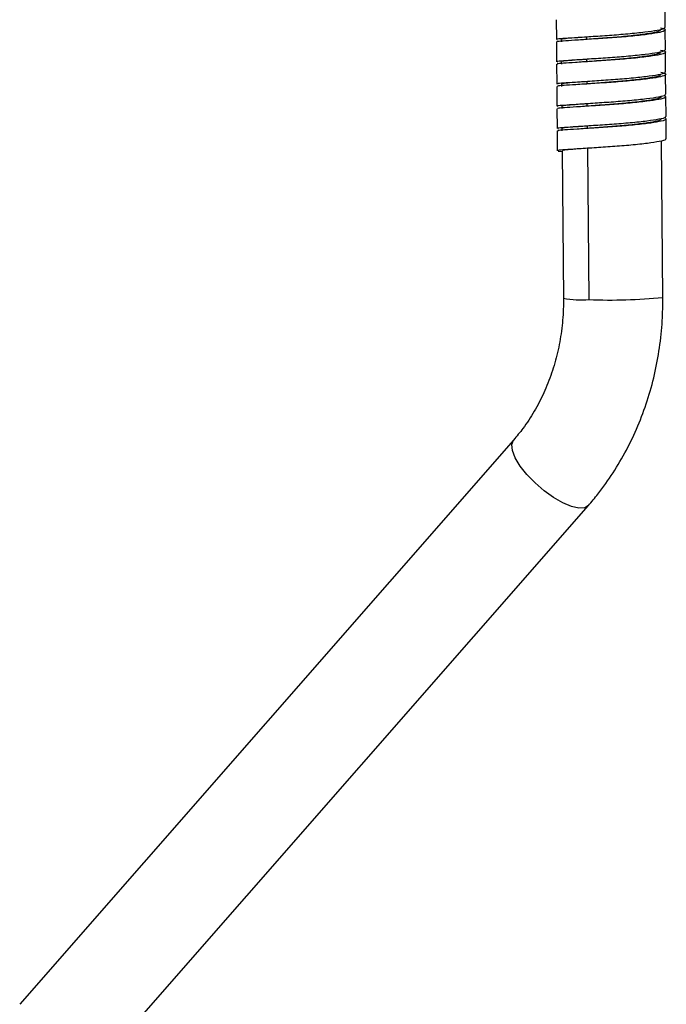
# Model space of a CAD drawing. Header units: millimetres. Extents: x -253 to 107, y -1009 to 8.
# Tile 2 of 5: x -150 to -69, y -798 to -674. Entities that reach past the tile are written whole.
import ezdxf

# ---------------------------------------------------------------- set-up
doc = ezdxf.new("R2010")
doc.units = ezdxf.units.MM

msp = doc.modelspace()

# ---------------------------------------------------------------- linework, layer by layer
at = {"color": 7, "linetype": 'Continuous', "lineweight": 25}
for p, q in [((-69.31, -674.83), (-69.34, -672.33)), ((-83.02, -673.85), (-83, -676.35)), ((-79.18, -676.34), (-79.18, -676.04)), ((-69.29, -677.63), (-69.31, -675.13)), ((-83, -676.65), (-82.98, -679.15)), ((-82.4, -676.35), (-82.4, -676.65)), ((-69.26, -680.43), (-69.29, -677.93)), ((-82.97, -679.45), (-82.95, -681.95)), ((-82.38, -679.14), (-82.37, -679.44)), ((-79.16, -679.14), (-79.16, -678.84)), ((-69.24, -683.22), (-69.26, -680.73)), ((-82.95, -682.25), (-82.93, -684.75)), ((-82.35, -681.94), (-82.35, -682.24)), ((-79.13, -681.93), (-79.13, -681.63)), ((-69.21, -686.02), (-69.24, -683.53)), ((-82.33, -684.74), (-82.32, -685.04)), ((-79.11, -684.73), (-79.11, -684.43)), ((-82.92, -685.05), (-82.9, -687.54)), ((-79.08, -687.53), (-79.08, -687.23)), ((-69.19, -688.82), (-69.21, -686.32)), ((-82.9, -687.84), (-82.88, -690.34)), ((-82.3, -687.54), (-82.3, -687.84)), ((-69.61, -708.79), (-69.79, -689.09)), ((-82.79, -690.38), (-82.28, -690.42)), ((-82.28, -690.34), (-82.11, -708.9)), ((-78.89, -709.07), (-79.06, -690.03)), ((-88.38, -726.72), (-150.46, -797.69)), ((-141.05, -805.92), (-78.97, -734.96))]:
    msp.add_line(p, q, dxfattribs=at)
at = {"color": 8, "linetype": 'Continuous', "lineweight": 25, "flags": 128}
msp.add_lwpolyline([(-78.97, -734.95), (-79.43, -735.24), (-80.16, -735.29), (-81.1, -735.09), (-82.18, -734.63), (-83.35, -733.96), (-84.54, -733.11), (-85.68, -732.12), (-86.7, -731.06), (-87.55, -729.99), (-88.17, -728.96), (-88.53, -728.05), (-88.61, -727.3), (-88.4, -726.75), (-88.38, -726.73)], dxfattribs=at)
at = {"color": 8, "linetype": 'Continuous', "lineweight": 25}
for centre, radius, start, end in [((-79.79, -695.2), 13.89, 260.3876, 273.7269), ((-76.36, -638.36), 70.75, 267.9487, 275.4702)]:
    msp.add_arc(centre, radius, start, end, dxfattribs=at)
at = {"color": 7, "linetype": 'Continuous', "lineweight": 25}
for points, knots in [([(-69.42, -674.83), (-69.41, -674.88), (-69.37, -675.01), (-70.24, -675.21), (-71.81, -675.44), (-73.95, -675.67), (-76.35, -675.85), (-78.72, -676.01), (-80.8, -676.15), (-82.26, -676.24), (-83, -676.3), (-82.92, -676.34), (-82.9, -676.35)], [0, 0, 0, 0, 0.06646, 0.175473, 0.286103, 0.399289, 0.508322, 0.618928, 0.732118, 0.841171, 0.951753, 1, 1, 1, 1]), ([(-69.91, -674.87), (-69.71, -674.92), (-69.2, -675.04), (-69.32, -675.27), (-70.17, -675.51), (-71.77, -675.74), (-73.89, -675.97), (-76.29, -676.15), (-78.66, -676.3), (-80.75, -676.45), (-82.23, -676.54), (-82.99, -676.6), (-82.92, -676.64), (-82.89, -676.65)], [0, 0, 0, 0, 0.066269, 0.166941, 0.263996, 0.36225, 0.462925, 0.559999, 0.658232, 0.758909, 0.856002, 0.954213, 1, 1, 1, 1]), ([(-79.18, -676.04), (-79.58, -676.07), (-80.56, -676.14), (-81.7, -676.22), (-82.38, -676.29), (-82.33, -676.33), (-82.31, -676.35)], [0, 0, 0, 0, 0.209832, 0.527153, 0.844453, 1, 1, 1, 1]), ([(-70, -675.14), (-69.98, -675.18), (-69.94, -675.29), (-70.63, -675.48), (-71.95, -675.7), (-73.78, -675.92), (-75.87, -676.1), (-77.75, -676.23), (-78.78, -676.31), (-79.18, -676.34)], [0, 0, 0, 0, 0.084065, 0.246947, 0.409671, 0.572389, 0.735271, 0.898013, 1, 1, 1, 1]), ([(-79.13, -676.33), (-79.22, -676.34), (-79.42, -676.36), (-79.63, -676.37), (-79.73, -676.38)], [0, 0, 0, 0, 0.497124, 1, 1, 1, 1]), ([(-69.4, -677.63), (-69.38, -677.68), (-69.34, -677.81), (-70.18, -678), (-71.74, -678.24), (-73.87, -678.46), (-76.26, -678.64), (-78.64, -678.8), (-80.73, -678.94), (-82.21, -679.04), (-82.97, -679.1), (-82.89, -679.14), (-82.87, -679.15)], [0, 0, 0, 0, 0.063417, 0.172559, 0.283049, 0.396261, 0.505424, 0.61589, 0.729105, 0.83829, 0.948731, 1, 1, 1, 1]), ([(-69.89, -677.67), (-69.69, -677.72), (-69.18, -677.84), (-69.29, -678.07), (-70.12, -678.3), (-71.7, -678.53), (-73.81, -678.76), (-76.2, -678.94), (-78.58, -679.1), (-80.68, -679.24), (-82.18, -679.33), (-82.96, -679.4), (-82.89, -679.44), (-82.87, -679.45)], [0, 0, 0, 0, 0.0635501, 0.1642945, 0.2615213, 0.3597002, 0.4604468, 0.5576938, 0.6558504, 0.756599, 0.8538663, 0.9520006, 1, 1, 1, 1]), ([(-69.98, -677.93), (-69.96, -677.97), (-69.91, -678.09), (-70.61, -678.28), (-71.93, -678.5), (-73.76, -678.71), (-75.85, -678.9), (-77.73, -679.03), (-78.76, -679.11), (-79.16, -679.14)], [0, 0, 0, 0, 0.084064, 0.246946, 0.40967, 0.572389, 0.735271, 0.898014, 1, 1, 1, 1]), ([(-79.16, -678.84), (-79.55, -678.87), (-80.53, -678.94), (-81.68, -679.02), (-82.36, -679.09), (-82.31, -679.13), (-82.29, -679.14)], [0, 0, 0, 0, 0.209837, 0.527158, 0.844458, 1, 1, 1, 1]), ([(-79.1, -679.13), (-79.2, -679.14), (-79.4, -679.15), (-79.6, -679.17), (-79.71, -679.17)], [0, 0, 0, 0, 0.497109, 1, 1, 1, 1]), ([(-69.37, -680.43), (-69.35, -680.47), (-69.3, -680.6), (-70.13, -680.8), (-71.67, -681.03), (-73.79, -681.26), (-76.18, -681.44), (-78.56, -681.6), (-80.66, -681.74), (-82.16, -681.83), (-82.94, -681.9), (-82.87, -681.93), (-82.84, -681.95)], [0, 0, 0, 0, 0.060647, 0.169958, 0.280339, 0.393607, 0.50294, 0.613296, 0.726567, 0.835923, 0.946254, 1, 1, 1, 1]), ([(-69.86, -680.47), (-69.67, -680.51), (-69.16, -680.63), (-69.25, -680.86), (-70.06, -681.09), (-71.63, -681.32), (-73.73, -681.55), (-76.12, -681.74), (-78.5, -681.89), (-80.61, -682.04), (-82.13, -682.13), (-82.92, -682.2), (-82.86, -682.23), (-82.84, -682.25)], [0, 0, 0, 0, 0.060891, 0.161685, 0.259072, 0.357153, 0.457949, 0.555357, 0.653415, 0.754212, 0.851642, 0.949678, 1, 1, 1, 1]), ([(-69.95, -680.73), (-69.93, -680.77), (-69.89, -680.89), (-70.58, -681.08), (-71.9, -681.29), (-73.73, -681.51), (-75.82, -681.69), (-77.7, -681.83), (-78.73, -681.9), (-79.13, -681.93)], [0, 0, 0, 0, 0.0840636, 0.2469452, 0.4096694, 0.572388, 0.7352694, 0.8980121, 1, 1, 1, 1]), ([(-79.13, -681.63), (-79.53, -681.66), (-80.51, -681.74), (-81.65, -681.82), (-82.33, -681.89), (-82.28, -681.93), (-82.26, -681.94)], [0, 0, 0, 0, 0.209832, 0.527153, 0.844453, 1, 1, 1, 1]), ([(-79.07, -681.93), (-79.17, -681.94), (-79.36, -681.95), (-79.57, -681.96), (-79.67, -681.97)], [0, 0, 0, 0, 0.497189, 1, 1, 1, 1]), ([(-69.35, -683.23), (-69.33, -683.27), (-69.27, -683.39), (-70.07, -683.59), (-71.6, -683.82), (-73.71, -684.05), (-76.1, -684.23), (-78.48, -684.39), (-80.59, -684.53), (-82.1, -684.63), (-82.9, -684.69), (-82.84, -684.73), (-82.82, -684.75)], [0, 0, 0, 0, 0.058316, 0.167737, 0.277938, 0.391188, 0.500633, 0.610808, 0.72406, 0.833529, 0.943678, 1, 1, 1, 1]), ([(-69.35, -683.4), (-69.29, -683.48), (-69.16, -683.65), (-70.03, -683.89), (-71.56, -684.11), (-73.65, -684.35), (-76.03, -684.53), (-78.42, -684.69), (-80.54, -684.83), (-82.07, -684.93), (-82.89, -684.99), (-82.84, -685.03), (-82.82, -685.05)], [0, 0, 0, 0, 0.107028, 0.210569, 0.314562, 0.421591, 0.525156, 0.629124, 0.736154, 0.839743, 0.943686, 1, 1, 1, 1]), ([(-69.88, -683.53), (-69.87, -683.54), (-69.75, -683.63), (-70.23, -683.8), (-71.3, -684.01), (-72.98, -684.23), (-74.99, -684.43), (-77.16, -684.59), (-78.46, -684.68), (-79.11, -684.73)], [0, 0, 0, 0, 0.022833, 0.18577, 0.348653, 0.511453, 0.674379, 0.83728, 1, 1, 1, 1]), ([(-79.11, -684.43), (-79.5, -684.46), (-80.48, -684.54), (-81.63, -684.62), (-82.31, -684.69), (-82.26, -684.73), (-82.24, -684.74)], [0, 0, 0, 0, 0.209843, 0.52716, 0.844456, 1, 1, 1, 1]), ([(-79.04, -684.73), (-79.13, -684.73), (-79.33, -684.75), (-79.54, -684.76), (-79.64, -684.77)], [0, 0, 0, 0, 0.497059, 1, 1, 1, 1]), ([(-69.32, -686.02), (-69.3, -686.07), (-69.23, -686.19), (-70.02, -686.38), (-71.53, -686.61), (-73.63, -686.84), (-76.01, -687.03), (-78.4, -687.18), (-80.52, -687.33), (-82.05, -687.42), (-82.87, -687.49), (-82.81, -687.53), (-82.79, -687.54)], [0, 0, 0, 0, 0.05542, 0.16497, 0.274999, 0.38824, 0.497815, 0.607818, 0.721059, 0.83066, 0.940637, 1, 1, 1, 1]), ([(-69.34, -686.19), (-69.27, -686.27), (-69.12, -686.44), (-69.97, -686.68), (-71.49, -686.91), (-73.57, -687.14), (-75.95, -687.32), (-78.34, -687.48), (-80.47, -687.63), (-82.02, -687.72), (-82.86, -687.79), (-82.81, -687.83), (-82.79, -687.84)], [0, 0, 0, 0, 0.1067436, 0.2101506, 0.3137137, 0.4204576, 0.5238896, 0.6274274, 0.7341716, 0.8376286, 0.9411412, 1, 1, 1, 1]), ([(-79.08, -687.23), (-79.48, -687.26), (-80.46, -687.33), (-81.61, -687.41), (-82.29, -687.48), (-82.23, -687.52), (-82.21, -687.54)], [0, 0, 0, 0, 0.209843, 0.52716, 0.844455, 1, 1, 1, 1]), ([(-69.9, -686.33), (-69.88, -686.37), (-69.83, -686.49), (-70.52, -686.67), (-71.84, -686.89), (-73.67, -687.11), (-75.76, -687.29), (-77.64, -687.42), (-78.68, -687.5), (-79.08, -687.53)], [0, 0, 0, 0, 0.0829667, 0.2458495, 0.408574, 0.5712918, 0.7341741, 0.8969198, 1, 1, 1, 1]), ([(-79.02, -687.53), (-79.12, -687.53), (-79.32, -687.55), (-79.52, -687.56), (-79.62, -687.57)], [0, 0, 0, 0, 0.497133, 1, 1, 1, 1]), ([(-69.3, -688.82), (-69.27, -688.86), (-69.2, -688.98), (-69.97, -689.18), (-71.46, -689.41), (-73.55, -689.64), (-75.93, -689.82), (-78.32, -689.98), (-80.45, -690.12), (-82, -690.22), (-82.83, -690.29), (-82.79, -690.33), (-82.77, -690.34)], [0, 0, 0, 0, 0.052395, 0.162119, 0.272009, 0.385274, 0.495024, 0.604887, 0.718152, 0.827929, 0.937765, 1, 1, 1, 1]), ([(-79.06, -690.03), (-79.45, -690.06), (-80.44, -690.13), (-81.58, -690.21), (-82.26, -690.28), (-82.21, -690.32), (-82.19, -690.34)], [0, 0, 0, 0, 0.209843, 0.527159, 0.844454, 1, 1, 1, 1]), ([(-82.11, -708.9), (-82.11, -709.35), (-82.12, -710.73), (-82.32, -713.02), (-82.81, -715.72), (-83.56, -718.33), (-84.54, -720.81), (-85.75, -723.14), (-87.04, -725.12), (-87.98, -726.24), (-88.38, -726.72)], [0, 0, 0, 0, 0.067605, 0.205484, 0.343377, 0.481293, 0.619299, 0.75749, 0.895992, 1, 1, 1, 1]), ([(-78.97, -734.96), (-78.57, -734.48), (-77.46, -733.17), (-75.83, -730.87), (-74.15, -728), (-72.71, -724.97), (-71.53, -721.8), (-70.62, -718.51), (-70, -715.13), (-69.65, -711.88), (-69.62, -709.76), (-69.61, -708.79)], [0, 0, 0, 0, 0.0677885, 0.1859701, 0.304335, 0.4229656, 0.5418228, 0.6608677, 0.780065, 0.899384, 1, 1, 1, 1])]:
    msp.add_open_spline(points, degree=3, knots=knots, dxfattribs=at)

doc.saveas('drawing.dxf')
